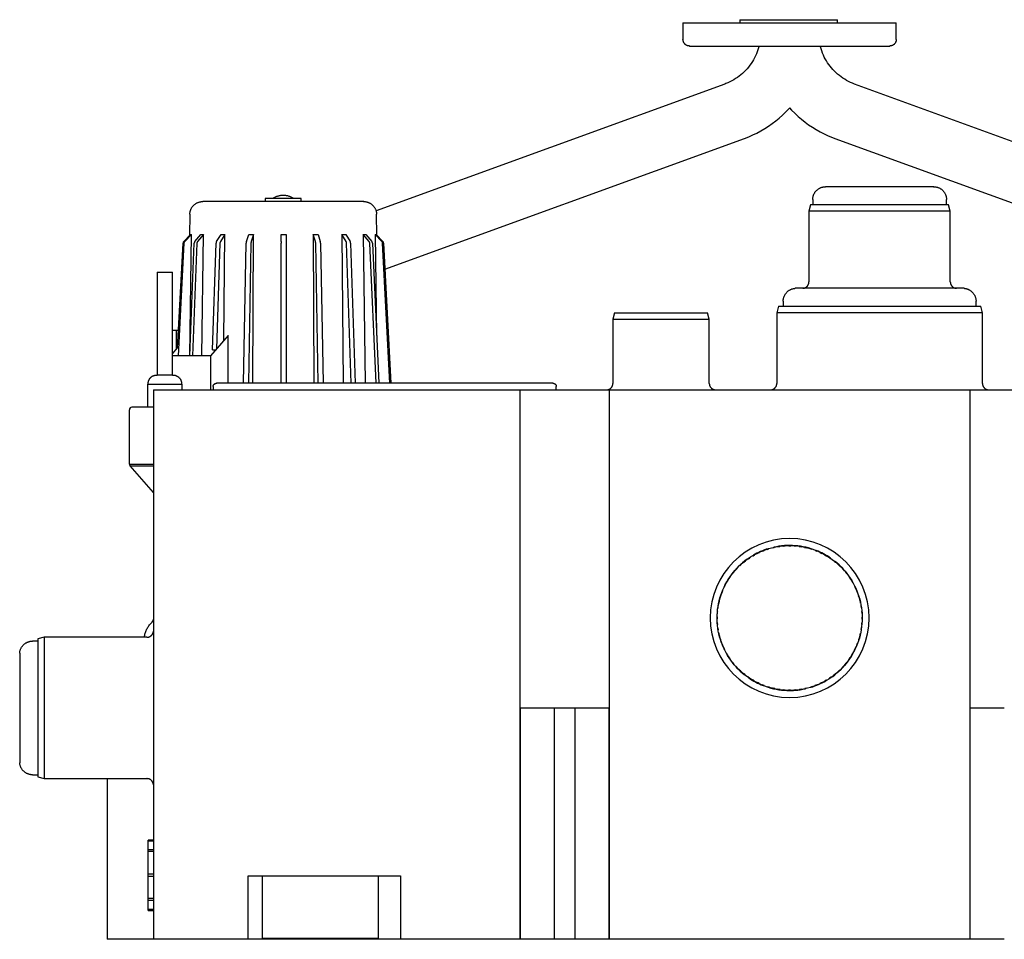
# Model space of a CAD drawing. Header units: millimetres. Extents: x -599 to 599, y 0 to 716.
# Tile 1 of 2: x -599 to 167, y 0 to 716. Entities that reach past the tile are written whole.
import ezdxf

# ---------------------------------------------------------------- set-up
doc = ezdxf.new("R2010")
doc.units = ezdxf.units.MM
for name, color, linetype, true_color in [('Material 1', 251, 'Continuous', 0x505050), ('Material 2', 7, 'Continuous', 0xe6e6e6), ('Material 3', 5, 'Continuous', 0x0000ff)]:
    doc.layers.add(name, color=color, linetype=linetype, true_color=true_color)

msp = doc.modelspace()

# ---------------------------------------------------------------- linework, layer by layer
at = {"layer": 'Material 1'}
for p, q in [((18, 575.68), (18, 571.5)), ((122, 571.5), (122, 575.68)), ((16.34, 571.5), (15, 566.5)), ((123.66, 571.5), (16.34, 571.5)), ((125, 566.5), (123.66, 571.5)), ((15, 566.5), (15, 511.5)), ((125, 566.5), (15, 566.5)), ((125, 511.5), (125, 566.5)), ((-492.09, 519), (-492.09, 439)), ((-492.09, 519), (-491.29, 519)), ((-491.29, 519), (-480.09, 519)), ((-480.09, 439), (-480.09, 519)), ((135.67, 506.5), (4.33, 506.5)), ((-8.66, 492.5), (-10, 487.5)), ((-8.66, 492.5), (148.66, 492.5)), ((-5, 496.47), (-5, 492.5)), ((145, 492.5), (145, 496.47)), ((150, 487.5), (148.66, 492.5)), ((-136.16, 487.5), (-137.5, 482.5)), ((-136.16, 487.5), (-63.84, 487.5)), ((-62.5, 482.5), (-63.84, 487.5)), ((-10, 487.5), (-10, 432.5)), ((150, 487.5), (-10, 487.5)), ((150, 432.5), (150, 487.5)), ((-137.5, 482.5), (-137.5, 432.5)), ((-137.5, 482.5), (-62.5, 482.5)), ((-62.5, 432.5), (-62.5, 482.5)), ((-181.5, 427.5), (-181.5, 430)), ((-495, 427.5), (-495, 0)), ((-495, 427.5), (-480, 427.5)), ((-480, 427.5), (-209.64, 427.5)), ((-209.64, 427.5), (-187.8, 427.5)), ((-209.64, 0), (-209.64, 427.5)), ((-187.8, 427.5), (-183.13, 427.5)), ((-183.13, 427.5), (-166.87, 427.5)), ((-166.87, 427.5), (-162.2, 427.5)), ((-162.2, 427.5), (-140.36, 427.5)), ((-140.36, 427.5), (140.36, 427.5)), ((-140.36, 427.5), (-140.36, 0)), ((140.36, 427.5), (162.2, 427.5)), ((140.36, 0), (140.36, 427.5)), ((162.2, 427.5), (166.87, 427.5)), ((166.87, 427.5), (183.13, 427.5)), ((-495, 414.02), (-511.84, 414.02)), ((-513.57, 369.79), (-513.57, 412.02)), ((-513.57, 369.79), (-495, 369.79)), ((-495, 347.58), (-513.12, 368.5)), ((-513.12, 368.5), (-495, 368.5)), ((-17.45, 303.4), (-16.11, 303.83)), ((-13.34, 304.57), (-11.91, 304.91)), ((-9.13, 305.43), (-7.66, 305.66)), ((-4.86, 305.97), (-3.38, 306.08)), ((-0.55, 306.18), (0.9, 306.17)), ((15.68, 303.94), (17.1, 303.52)), ((19.75, 302.59), (21.13, 302.06)), ((23.71, 300.93), (25.05, 300.29)), ((27.55, 298.97), (28.82, 298.22)), ((-38.79, 290.64), (-37.71, 291.65)), ((-35.57, 293.49), (-34.41, 294.41)), ((-32.13, 296.09), (-30.87, 296.93)), ((31.22, 296.71), (32.4, 295.89)), ((-41.78, 287.56), (-40.79, 288.63)), ((43.36, 285.72), (44.28, 284.59)), ((45.96, 282.31), (46.8, 281.09)), ((48.3, 278.7), (49.04, 277.41)), ((-52.52, 269.95), (-51.98, 271.32)), ((-50.84, 273.93), (-50.2, 275.21)), ((50.36, 274.91), (50.99, 273.58)), ((-54.95, 261.69), (-54.63, 263.14)), ((-53.9, 265.86), (-53.46, 267.28)), ((-55.68, 257.47), (-55.48, 258.91)), ((55.39, 259.35), (55.62, 257.93)), ((55.95, 255.06), (56.07, 253.6)), ((-56.19, 250), (-56.17, 250.96)), ((-56.18, 249.38), (-56.19, 250)), ((-55.95, 244.94), (-56.07, 246.4)), ((56.19, 250), (56.17, 249.04)), ((56.18, 250.62), (56.19, 250)), ((-55.4, 240.7), (-55.62, 242.07)), ((54.95, 238.31), (54.63, 236.86)), ((55.68, 242.53), (55.48, 241.09)), ((-584.98, 232), (-588.98, 232)), ((-579.98, 235), (-584.98, 233.66)), ((-584.98, 233.66), (-584.98, 126.34)), ((-499.98, 235), (-579.98, 235)), ((-579.98, 235), (-579.98, 125)), ((52.52, 230.05), (51.98, 228.68)), ((53.9, 234.14), (53.46, 232.72)), ((-598.98, 222.67), (-598.98, 137.33)), ((-50.36, 225.09), (-50.99, 226.42)), ((-48.3, 221.3), (-49.04, 222.59)), ((50.84, 226.07), (50.2, 224.79)), ((-495, 217.38), (-495.01, 217.41)), ((-45.96, 217.69), (-46.8, 218.91)), ((-43.36, 214.28), (-44.28, 215.41)), ((38.79, 209.36), (37.71, 208.35)), ((41.78, 212.44), (40.79, 211.37)), ((-31.22, 203.29), (-32.4, 204.11)), ((-27.55, 201.03), (-28.82, 201.78)), ((-23.71, 199.07), (-25.05, 199.71)), ((32.13, 203.91), (30.9, 203.08)), ((35.57, 206.51), (34.41, 205.59)), ((-19.75, 197.41), (-21.13, 197.94)), ((-15.68, 196.06), (-17.1, 196.48)), ((0.55, 193.82), (-0.9, 193.83)), ((4.86, 194.03), (3.38, 193.92)), ((9.13, 194.57), (7.66, 194.34)), ((13.34, 195.43), (11.91, 195.09)), ((17.45, 196.6), (16.11, 196.17)), ((-209.64, 180.14), (-188, 180.14)), ((-209.64, 180.14), (-209.64, 0)), ((-188, 180.14), (-183, 180.14)), ((-183, 180.14), (-167, 180.14)), ((-183, 0), (-183, 180.14)), ((-167, 180.14), (-167, 0)), ((-167, 180.14), (-162, 180.14)), ((-162, 180.14), (-140.36, 180.14)), ((-140.36, 0), (-140.36, 180.14)), ((140.36, 180.14), (162, 180.14)), ((140.36, 0), (140.36, 180.14)), ((162, 180.14), (167, 180.14)), ((-588.98, 128), (-584.98, 128)), ((-584.98, 126.34), (-579.98, 125)), ((-579.98, 125), (-499.98, 125)), ((-530.98, 125), (-530.98, 0)), ((-495, 77.26), (-499, 77.26)), ((-499, 76.59), (-499, 77.26)), ((-499, 69.52), (-499, 76.59)), ((-499, 76.59), (-495, 76.59)), ((-495, 69.51), (-499, 69.51)), ((-499, 68.23), (-499, 69.51)), ((-499, 50.7), (-499, 68.23)), ((-495, 68.23), (-499, 68.23)), ((-495, 50.7), (-499, 50.7)), ((-499, 49.17), (-499, 50.7)), ((-499, 49.17), (-495, 49.17)), ((-499, 31.69), (-499, 49.17)), ((-421.14, 0), (-421.14, 49.3)), ((-421.14, 49.3), (-302.78, 49.3)), ((-410, 0), (-410, 49.3)), ((-320, 49.3), (-320, 0)), ((-302.78, 49.3), (-302.78, 0)), ((-499, 30.49), (-499, 31.69)), ((-495, 31.69), (-499, 31.69)), ((-499, 30.49), (-495, 30.49)), ((-499, 23.48), (-499, 30.49)), ((-499, 22.54), (-499, 23.48)), ((-499, 23.47), (-495, 23.47)), ((-499, 22.54), (-495, 22.54)), ((-495, 0), (-497.5, 0)), ((-480, 0), (-495, 0)), ((-421.14, 0), (-480, 0)), ((-410, 0), (-421.14, 0)), ((-410, 0.77), (-320, 0.77)), ((-320, 0), (-410, 0)), ((-302.78, 0), (-320, 0)), ((-209.64, 0), (-302.78, 0)), ((-188, 0), (-209.64, 0)), ((-183, 0), (-188, 0)), ((-167, 0), (-183, 0)), ((-162, 0), (-167, 0)), ((-140.36, 0), (-162, 0)), ((140.36, 0), (-140.36, 0)), ((162, 0), (140.36, 0)), ((167, 0), (162, 0)), ((-497.5, 0), (-530.97, 0))]:
    msp.add_line(p, q, dxfattribs=at)
at = {"layer": 'Material 1', "flags": 128}
for points in [[(18, 575.68), (18.01, 576.07), (18.03, 576.47), (18.07, 576.86), (18.13, 577.25), (18.2, 577.63), (18.28, 578.02), (18.38, 578.4), (18.5, 578.77), (18.63, 579.14), (18.78, 579.51), (18.94, 579.86), (19.11, 580.22), (19.3, 580.56), (19.5, 580.9), (19.71, 581.23), (19.94, 581.55), (20.18, 581.86), (20.44, 582.16), (20.7, 582.45), (20.98, 582.72), (21.26, 582.99), (21.56, 583.25), (21.87, 583.49), (22.19, 583.72), (22.51, 583.94), (22.85, 584.15), (23.19, 584.34), (23.54, 584.52), (23.9, 584.68), (24.26, 584.83), (24.63, 584.97), (25, 585.09), (25.38, 585.19), (25.76, 585.28), (26.15, 585.36), (26.54, 585.42), (26.93, 585.46), (27.32, 585.49), (27.71, 585.5), (27.82, 585.5)], [(112.18, 585.5), (112.15, 585.5), (112.05, 585.5), (111.88, 585.5), (111.64, 585.5), (111.34, 585.5), (110.97, 585.5), (110.54, 585.5), (110.04, 585.5), (109.48, 585.5), (108.85, 585.5), (108.16, 585.5), (107.42, 585.5), (106.61, 585.5), (105.74, 585.5), (104.81, 585.5), (103.83, 585.5), (102.8, 585.5), (101.71, 585.5), (100.57, 585.5), (99.39, 585.5), (98.15, 585.5), (96.88, 585.5), (95.55, 585.5), (94.19, 585.5), (92.79, 585.5), (91.35, 585.5), (89.88, 585.5), (88.38, 585.5), (86.84, 585.5), (85.28, 585.5), (83.7, 585.5), (82.09, 585.5), (80.47, 585.5), (78.83, 585.5), (77.17, 585.5), (75.5, 585.5), (73.82, 585.5), (72.14, 585.5), (70.46, 585.5), (68.77, 585.5), (67.08, 585.5), (65.4, 585.5), (63.73, 585.5), (62.07, 585.5), (60.42, 585.5), (58.78, 585.5), (57.16, 585.5), (55.57, 585.5), (53.99, 585.5), (52.45, 585.5), (50.93, 585.5), (49.44, 585.5), (47.98, 585.5), (46.56, 585.5), (45.18, 585.5), (43.83, 585.5), (42.53, 585.5), (41.27, 585.5), (40.06, 585.5), (38.9, 585.5), (37.78, 585.5), (36.72, 585.5), (35.71, 585.5), (34.75, 585.5), (33.85, 585.5), (33.01, 585.5), (32.23, 585.5), (31.51, 585.5), (30.85, 585.5), (30.26, 585.5), (29.72, 585.5), (29.25, 585.5), (28.85, 585.5), (28.51, 585.5), (28.24, 585.5), (28.04, 585.5), (27.9, 585.5), (27.83, 585.5), (27.82, 585.5)], [(27.82, 585.5), (27.85, 585.5), (27.95, 585.5), (28.01, 585.5)], [(111.99, 585.5), (112.1, 585.5), (112.17, 585.5), (112.18, 585.5)], [(112.18, 585.5), (112.57, 585.49), (112.97, 585.47), (113.36, 585.43), (113.75, 585.37), (114.13, 585.3), (114.52, 585.22), (114.9, 585.12), (115.27, 585), (115.64, 584.87), (116.01, 584.72), (116.36, 584.56), (116.72, 584.39), (117.06, 584.2), (117.4, 584), (117.73, 583.79), (118.05, 583.56), (118.36, 583.32), (118.66, 583.06), (118.95, 582.8), (119.22, 582.52), (119.49, 582.24), (119.75, 581.94), (119.99, 581.63), (120.22, 581.31), (120.44, 580.99), (120.65, 580.65), (120.84, 580.31), (121.02, 579.96), (121.18, 579.6), (121.33, 579.24), (121.47, 578.87), (121.59, 578.5), (121.69, 578.12), (121.78, 577.74), (121.86, 577.35), (121.92, 576.96), (121.96, 576.57), (121.99, 576.18), (122, 575.79), (122, 575.68)], [(-5, 496.47), (-4.99, 496.88), (-4.97, 497.28), (-4.93, 497.68), (-4.87, 498.08), (-4.8, 498.47), (-4.71, 498.86), (-4.61, 499.25), (-4.49, 499.64), (-4.36, 500.02), (-4.21, 500.39), (-4.04, 500.76), (-3.86, 501.12), (-3.67, 501.47), (-3.46, 501.81), (-3.24, 502.15), (-3.01, 502.48), (-2.76, 502.79), (-2.51, 503.1), (-2.23, 503.4), (-1.95, 503.68), (-1.66, 503.96), (-1.35, 504.22), (-1.04, 504.47), (-0.71, 504.71), (-0.38, 504.93), (-0.04, 505.14), (0.31, 505.34), (0.67, 505.52), (1.04, 505.69), (1.41, 505.84), (1.79, 505.98), (2.17, 506.1), (2.56, 506.21), (2.95, 506.3), (3.34, 506.38), (3.74, 506.44), (4.14, 506.48), (4.33, 506.5)], [(10.3, 506.5), (10.5, 506.52), (10.69, 506.54), (10.89, 506.57), (11.09, 506.61), (11.28, 506.66), (11.48, 506.72), (11.67, 506.78), (11.85, 506.85), (12.04, 506.93), (12.22, 507.01), (12.4, 507.11), (12.57, 507.21), (12.74, 507.31), (12.9, 507.43), (13.07, 507.55), (13.22, 507.67), (13.37, 507.8), (13.52, 507.94), (13.66, 508.09), (13.79, 508.23), (13.92, 508.39), (14.04, 508.55), (14.15, 508.71), (14.26, 508.88), (14.36, 509.05), (14.46, 509.23), (14.54, 509.41), (14.62, 509.6), (14.7, 509.78), (14.76, 509.97), (14.82, 510.16), (14.87, 510.36), (14.91, 510.55), (14.94, 510.75), (14.97, 510.95), (14.99, 511.15), (15, 511.35), (15, 511.5)], [(125, 511.5), (125, 511.3), (125.02, 511.1), (125.04, 510.9), (125.06, 510.7), (125.1, 510.5), (125.14, 510.31), (125.2, 510.12), (125.25, 509.92), (125.32, 509.74), (125.4, 509.55), (125.48, 509.37), (125.57, 509.19), (125.66, 509.01), (125.77, 508.84), (125.87, 508.67), (125.99, 508.51), (126.11, 508.35), (126.24, 508.2), (126.38, 508.05), (126.52, 507.91), (126.67, 507.77), (126.82, 507.64), (126.97, 507.51), (127.14, 507.4), (127.3, 507.28), (127.47, 507.18), (127.65, 507.08), (127.83, 506.99), (128.01, 506.91), (128.19, 506.83), (128.38, 506.76), (128.57, 506.7), (128.77, 506.65), (128.96, 506.6), (129.16, 506.56), (129.36, 506.53), (129.56, 506.51), (129.7, 506.5)], [(135.67, 506.5), (136.07, 506.46), (136.47, 506.41), (136.87, 506.34), (137.26, 506.26), (137.65, 506.16), (138.03, 506.04), (138.41, 505.91), (138.79, 505.76), (139.16, 505.6), (139.52, 505.43), (139.87, 505.24), (140.22, 505.03), (140.56, 504.82), (140.89, 504.59), (141.2, 504.34), (141.51, 504.09), (141.81, 503.82), (142.1, 503.54), (142.38, 503.24), (142.64, 502.94), (142.9, 502.63), (143.14, 502.31), (143.36, 501.97), (143.58, 501.63), (143.77, 501.28), (143.96, 500.93), (144.13, 500.56), (144.29, 500.19), (144.43, 499.82), (144.55, 499.44), (144.66, 499.05), (144.76, 498.66), (144.84, 498.26), (144.9, 497.87), (144.95, 497.47), (144.98, 497.07), (145, 496.67), (145, 496.47)], [(-480.09, 439), (-480.05, 439), (-479.98, 439), (-479.91, 439), (-479.85, 439), (-479.81, 439), (-479.77, 439), (-479.74, 439), (-479.73, 439), (-479.72, 439), (-479.72, 439)], [(-184.15, 432.65), (-184.26, 432.65), (-184.57, 432.65), (-185.1, 432.65), (-185.83, 432.65), (-186.76, 432.65), (-187.9, 432.65), (-189.25, 432.65), (-190.8, 432.65), (-192.54, 432.65), (-194.48, 432.65), (-196.62, 432.65), (-198.94, 432.65), (-201.45, 432.65), (-204.14, 432.65), (-207.01, 432.65), (-210.05, 432.65), (-213.26, 432.65), (-216.63, 432.65), (-220.16, 432.65), (-223.84, 432.65), (-227.67, 432.65), (-231.63, 432.65), (-235.73, 432.65), (-239.96, 432.65), (-244.3, 432.65), (-248.76, 432.65), (-253.33, 432.65), (-257.99, 432.65), (-262.75, 432.65), (-267.59, 432.65), (-272.5, 432.65), (-277.48, 432.65), (-282.53, 432.65), (-287.62, 432.65), (-292.76, 432.65), (-297.93, 432.65), (-303.14, 432.65), (-308.36, 432.65), (-313.59, 432.65), (-318.82, 432.65), (-324.05, 432.65), (-329.26, 432.65), (-334.45, 432.65), (-339.61, 432.65), (-344.73, 432.65), (-349.8, 432.65), (-354.82, 432.65), (-359.77, 432.65), (-364.65, 432.65), (-369.45, 432.65), (-374.17, 432.65), (-378.78, 432.65), (-383.3, 432.65), (-387.71, 432.65), (-392, 432.65), (-396.17, 432.65), (-400.21, 432.65), (-404.11, 432.65), (-407.87, 432.65), (-411.48, 432.65), (-414.94, 432.65), (-418.24, 432.65), (-421.37, 432.65), (-424.33, 432.65), (-427.12, 432.65), (-429.73, 432.65), (-432.15, 432.65), (-434.39, 432.65), (-436.43, 432.65), (-438.29, 432.65), (-439.94, 432.65), (-441.39, 432.65), (-442.65, 432.65), (-443.69, 432.65), (-444.54, 432.65), (-445.17, 432.65), (-445.6, 432.65), (-445.82, 432.65), (-445.85, 432.65)], [(-184.32, 432.65), (-184.18, 432.65), (-184.15, 432.65)], [(-184.15, 432.65), (-184.05, 432.65), (-183.94, 432.65), (-183.84, 432.64), (-183.73, 432.62), (-183.63, 432.6), (-183.52, 432.58), (-183.42, 432.55), (-183.32, 432.52), (-183.22, 432.48), (-183.12, 432.44), (-183.02, 432.4), (-182.93, 432.35), (-182.84, 432.3), (-182.74, 432.25), (-182.66, 432.19), (-182.57, 432.13), (-182.49, 432.06), (-182.4, 432), (-182.33, 431.92), (-182.25, 431.85), (-182.18, 431.77), (-182.11, 431.69), (-182.04, 431.61), (-181.98, 431.52), (-181.92, 431.43), (-181.87, 431.34), (-181.81, 431.25), (-181.77, 431.16), (-181.72, 431.06), (-181.68, 430.96), (-181.64, 430.86), (-181.61, 430.76), (-181.58, 430.66), (-181.56, 430.56), (-181.54, 430.45), (-181.52, 430.35), (-181.51, 430.24), (-181.5, 430.13), (-181.5, 430.03), (-181.5, 430)], [(-142.3, 427.5), (-142.1, 427.52), (-141.9, 427.54), (-141.7, 427.56), (-141.51, 427.6), (-141.31, 427.64), (-141.12, 427.69), (-140.93, 427.75), (-140.74, 427.82), (-140.55, 427.89), (-140.37, 427.98), (-140.19, 428.07), (-140.02, 428.16), (-139.84, 428.26), (-139.68, 428.37), (-139.51, 428.49), (-139.36, 428.61), (-139.2, 428.74), (-139.06, 428.88), (-138.91, 429.02), (-138.78, 429.16), (-138.65, 429.31), (-138.52, 429.47), (-138.4, 429.63), (-138.29, 429.8), (-138.19, 429.97), (-138.09, 430.14), (-138, 430.32), (-137.92, 430.5), (-137.84, 430.69), (-137.77, 430.88), (-137.71, 431.07), (-137.66, 431.26), (-137.61, 431.45), (-137.57, 431.65), (-137.54, 431.85), (-137.52, 432.05), (-137.51, 432.25), (-137.5, 432.45), (-137.5, 432.5)], [(-62.5, 432.5), (-62.5, 432.3), (-62.48, 432.1), (-62.46, 431.9), (-62.44, 431.7), (-62.4, 431.51), (-62.36, 431.31), (-62.31, 431.12), (-62.25, 430.93), (-62.18, 430.74), (-62.11, 430.55), (-62.02, 430.37), (-61.93, 430.19), (-61.84, 430.02), (-61.74, 429.84), (-61.63, 429.68), (-61.51, 429.51), (-61.39, 429.36), (-61.26, 429.2), (-61.12, 429.06), (-60.98, 428.91), (-60.84, 428.78), (-60.69, 428.65), (-60.53, 428.52), (-60.37, 428.4), (-60.2, 428.29), (-60.03, 428.19), (-59.86, 428.09), (-59.68, 428), (-59.5, 427.92), (-59.31, 427.84), (-59.12, 427.77), (-58.93, 427.71), (-58.74, 427.66), (-58.55, 427.61), (-58.35, 427.57), (-58.15, 427.54), (-57.95, 427.52), (-57.75, 427.51), (-57.55, 427.5), (-57.5, 427.5)], [(-14.83, 427.5), (-14.63, 427.51), (-14.43, 427.53), (-14.23, 427.56), (-14.03, 427.59), (-13.84, 427.63), (-13.64, 427.68), (-13.45, 427.74), (-13.26, 427.81), (-13.08, 427.88), (-12.9, 427.96), (-12.72, 428.05), (-12.54, 428.15), (-12.37, 428.25), (-12.2, 428.36), (-12.04, 428.47), (-11.88, 428.59), (-11.72, 428.72), (-11.57, 428.86), (-11.43, 429), (-11.29, 429.14), (-11.16, 429.29), (-11.04, 429.45), (-10.92, 429.61), (-10.81, 429.78), (-10.7, 429.95), (-10.6, 430.12), (-10.51, 430.3), (-10.43, 430.48), (-10.35, 430.66), (-10.28, 430.85), (-10.22, 431.04), (-10.16, 431.23), (-10.12, 431.43), (-10.08, 431.62), (-10.05, 431.82), (-10.02, 432.02), (-10.01, 432.22), (-10, 432.42), (-10, 432.5)], [(150, 432.5), (150, 432.3), (150.02, 432.1), (150.04, 431.9), (150.06, 431.7), (150.1, 431.51), (150.14, 431.31), (150.19, 431.12), (150.25, 430.93), (150.32, 430.74), (150.39, 430.55), (150.48, 430.37), (150.57, 430.19), (150.66, 430.01), (150.76, 429.84), (150.87, 429.68), (150.99, 429.51), (151.11, 429.35), (151.24, 429.2), (151.38, 429.05), (151.52, 428.91), (151.66, 428.77), (151.82, 428.64), (151.97, 428.52), (152.13, 428.4), (152.3, 428.29), (152.47, 428.19), (152.64, 428.09), (152.82, 428), (153.01, 427.91), (153.19, 427.84), (153.38, 427.77), (153.57, 427.71), (153.76, 427.65), (153.96, 427.61), (154.15, 427.57), (154.35, 427.54), (154.55, 427.52), (154.75, 427.5), (154.83, 427.5)], [(-56.42, 250), (-56.37, 252.26), (-56.24, 254.51), (-56.01, 256.75), (-55.7, 258.99), (-55.29, 261.21), (-54.8, 263.41), (-54.22, 265.59), (-53.55, 267.75), (-52.8, 269.87), (-51.96, 271.97), (-51.04, 274.03), (-50.04, 276.05), (-48.96, 278.03), (-47.8, 279.97), (-46.56, 281.86), (-45.25, 283.69), (-43.87, 285.48), (-42.42, 287.2), (-40.89, 288.87), (-39.31, 290.47), (-37.66, 292.01), (-35.95, 293.48), (-34.18, 294.89), (-32.36, 296.22), (-30.48, 297.47), (-28.56, 298.66), (-26.59, 299.76), (-24.58, 300.78), (-22.53, 301.72), (-20.44, 302.58), (-18.32, 303.36), (-16.18, 304.05), (-14, 304.65), (-11.8, 305.17), (-9.59, 305.6), (-7.36, 305.94), (-5.12, 306.19), (-2.86, 306.35), (-0.61, 306.41), (1.65, 306.39), (3.9, 306.28), (6.15, 306.08), (8.39, 305.79), (10.61, 305.41), (12.82, 304.94), (15.01, 304.39), (17.17, 303.74), (19.3, 303.01), (21.41, 302.2), (23.48, 301.3), (25.51, 300.32), (27.5, 299.26), (29.45, 298.12), (31.35, 296.91), (33.2, 295.61), (35, 294.25), (36.74, 292.81), (38.42, 291.31), (40.05, 289.74), (41.6, 288.11), (43.09, 286.41), (44.51, 284.66), (45.87, 282.85), (47.14, 280.99), (48.34, 279.08), (49.47, 277.13), (50.51, 275.13), (51.48, 273.09), (52.36, 271.01), (53.16, 268.9), (53.87, 266.76), (54.5, 264.59), (55.04, 262.4), (55.49, 260.19), (55.85, 257.96), (56.13, 255.72), (56.31, 253.47), (56.4, 251.22), (56.42, 250)], [(-28.69, 298.3), (-28.44, 298.46), (-27.27, 299.12)], [(-25.21, 300.2), (-24.48, 300.57), (-23.5, 301.02)], [(-21.42, 301.93), (-20.36, 302.37), (-19.69, 302.62)], [(3.4, 306.08), (3.89, 306.05), (5.15, 305.94)], [(7.43, 305.68), (8.35, 305.56), (9.32, 305.4)], [(11.56, 304.97), (12.77, 304.72), (13.32, 304.58)], [(34.34, 294.46), (34.86, 294.07), (35.77, 293.31)], [(37.5, 291.83), (38.27, 291.14), (38.89, 290.54)], [(-44.51, 284.28), (-43.69, 285.33), (-43.47, 285.59)], [(40.53, 288.9), (41.43, 287.95), (41.69, 287.66)], [(-49.09, 277.32), (-48.76, 277.92), (-48.16, 278.92)], [(-46.95, 280.84), (-46.37, 281.73), (-45.88, 282.41)], [(52.05, 271.14), (52.15, 270.92), (52.63, 269.64)], [(53.4, 267.43), (53.65, 266.69), (53.96, 265.63)], [(54.54, 263.44), (54.81, 262.35), (54.96, 261.61)], [(-56.09, 253.2), (-56.01, 254.49), (-55.95, 255.02)], [(-501.92, 235), (-501.9, 235.23), (-501.8, 235.96), (-501.67, 236.68), (-501.51, 237.4), (-501.33, 238.11), (-501.11, 238.81), (-500.87, 239.5), (-500.6, 240.18), (-500.3, 240.86), (-499.97, 241.52), (-499.62, 242.16), (-499.25, 242.79), (-498.85, 243.41), (-498.42, 244.01), (-497.97, 244.59), (-497.5, 245.15), (-497.01, 245.7), (-496.49, 246.22), (-496.42, 246.29)], [(-496.42, 246.29), (-496.27, 246.44), (-496.14, 246.59), (-496, 246.74), (-495.88, 246.9), (-495.76, 247.07), (-495.65, 247.24), (-495.54, 247.42), (-495.44, 247.59), (-495.35, 247.78), (-495.27, 247.96), (-495.19, 248.15), (-495.12, 248.35), (-495.06, 248.54), (-495.01, 248.74), (-495, 248.78)], [(56.42, 250), (56.37, 247.74), (56.24, 245.49), (56.01, 243.25), (55.7, 241.01), (55.29, 238.79), (54.8, 236.59), (54.22, 234.41), (53.55, 232.25), (52.8, 230.13), (51.96, 228.03), (51.04, 225.97), (50.04, 223.95), (48.96, 221.97), (47.8, 220.03), (46.56, 218.14), (45.25, 216.31), (43.87, 214.52), (42.42, 212.8), (40.89, 211.13), (39.31, 209.53), (37.66, 207.99), (35.95, 206.52), (34.18, 205.11), (32.36, 203.78), (30.48, 202.53), (28.56, 201.34), (26.59, 200.24), (24.58, 199.22), (22.53, 198.28), (20.44, 197.42), (18.32, 196.64), (16.18, 195.95), (14, 195.35), (11.8, 194.83), (9.59, 194.4), (7.36, 194.06), (5.12, 193.81), (2.86, 193.65), (0.61, 193.59), (-1.65, 193.61), (-3.9, 193.72), (-6.15, 193.92), (-8.39, 194.21), (-10.61, 194.59), (-12.82, 195.06), (-15.01, 195.61), (-17.17, 196.26), (-19.3, 196.99), (-21.41, 197.8), (-23.48, 198.7), (-25.51, 199.68), (-27.5, 200.74), (-29.45, 201.88), (-31.35, 203.09), (-33.2, 204.39), (-35, 205.75), (-36.74, 207.19), (-38.42, 208.69), (-40.05, 210.26), (-41.6, 211.89), (-43.09, 213.59), (-44.51, 215.34), (-45.87, 217.15), (-47.14, 219.01), (-48.34, 220.92), (-49.47, 222.87), (-50.51, 224.87), (-51.48, 226.91), (-52.36, 228.99), (-53.16, 231.1), (-53.87, 233.24), (-54.5, 235.41), (-55.04, 237.6), (-55.49, 239.81), (-55.85, 242.04), (-56.13, 244.28), (-56.31, 246.53), (-56.4, 248.78), (-56.42, 250)], [(56.08, 246.76), (56.01, 245.51), (55.95, 244.98)], [(-499.98, 235), (-499.78, 235), (-499.58, 235.02), (-499.38, 235.04), (-499.18, 235.06), (-498.98, 235.1), (-498.79, 235.14), (-498.59, 235.19), (-498.4, 235.25), (-498.21, 235.32), (-498.03, 235.39), (-497.85, 235.48), (-497.67, 235.57), (-497.49, 235.66), (-497.32, 235.76), (-497.15, 235.87), (-496.99, 235.99), (-496.83, 236.11), (-496.68, 236.24), (-496.53, 236.38), (-496.39, 236.52), (-496.25, 236.66), (-496.12, 236.81), (-496, 236.97), (-495.88, 237.13), (-495.77, 237.3), (-495.66, 237.47), (-495.57, 237.64), (-495.48, 237.82), (-495.39, 238), (-495.32, 238.19), (-495.25, 238.38), (-495.19, 238.57), (-495.13, 238.76), (-495.09, 238.95), (-495.05, 239.15), (-495.02, 239.35), (-495, 239.52)], [(-54.54, 236.56), (-54.81, 237.65), (-54.96, 238.39)], [(-598.98, 222.67), (-598.94, 223.07), (-598.89, 223.47), (-598.82, 223.87), (-598.74, 224.26), (-598.64, 224.65), (-598.52, 225.03), (-598.39, 225.41), (-598.25, 225.79), (-598.09, 226.15), (-597.91, 226.51), (-597.73, 226.87), (-597.52, 227.21), (-597.31, 227.55), (-597.08, 227.88), (-596.83, 228.2), (-596.58, 228.51), (-596.31, 228.81), (-596.03, 229.1), (-595.74, 229.37), (-595.44, 229.64), (-595.13, 229.89), (-594.81, 230.13), (-594.48, 230.36), (-594.14, 230.57), (-593.79, 230.77), (-593.44, 230.95), (-593.07, 231.12), (-592.7, 231.28), (-592.33, 231.42), (-591.95, 231.55), (-591.56, 231.66), (-591.17, 231.76), (-590.78, 231.84), (-590.38, 231.9), (-589.99, 231.95), (-589.59, 231.98), (-589.19, 232), (-588.98, 232)], [(-53.4, 232.57), (-53.65, 233.31), (-53.96, 234.37)], [(-52.05, 228.86), (-52.15, 229.08), (-52.63, 230.36)], [(49.09, 222.68), (48.76, 222.08), (48.16, 221.08)], [(44.51, 215.72), (43.69, 214.67), (43.47, 214.41)], [(46.95, 219.16), (46.37, 218.27), (45.88, 217.59)], [(-40.53, 211.1), (-41.43, 212.05), (-41.69, 212.34)], [(-37.5, 208.17), (-38.27, 208.86), (-38.89, 209.46)], [(-34.34, 205.54), (-34.86, 205.93), (-35.77, 206.69)], [(25.21, 199.8), (24.48, 199.43), (23.5, 198.98)], [(28.69, 201.7), (28.44, 201.54), (27.27, 200.88)], [(-11.56, 195.03), (-12.77, 195.28), (-13.32, 195.42)], [(-7.43, 194.32), (-8.35, 194.44), (-9.32, 194.6)], [(-3.4, 193.92), (-3.89, 193.95), (-5.14, 194.06)], [(21.42, 198.07), (20.36, 197.63), (19.69, 197.38)], [(-588.98, 128), (-589.38, 128.01), (-589.78, 128.03), (-590.18, 128.07), (-590.57, 128.13), (-590.97, 128.2), (-591.36, 128.29), (-591.75, 128.39), (-592.13, 128.51), (-592.51, 128.64), (-592.88, 128.79), (-593.25, 128.95), (-593.61, 129.13), (-593.96, 129.33), (-594.3, 129.53), (-594.64, 129.75), (-594.96, 129.98), (-595.28, 130.23), (-595.59, 130.49), (-595.88, 130.76), (-596.17, 131.04), (-596.44, 131.33), (-596.7, 131.64), (-596.95, 131.95), (-597.19, 132.28), (-597.41, 132.61), (-597.62, 132.95), (-597.82, 133.3), (-598, 133.66), (-598.17, 134.02), (-598.32, 134.39), (-598.46, 134.77), (-598.58, 135.15), (-598.69, 135.54), (-598.78, 135.93), (-598.85, 136.32), (-598.91, 136.72), (-598.96, 137.12), (-598.98, 137.33)], [(-495, 120.48), (-495.01, 120.6), (-495.04, 120.8), (-495.08, 120.99), (-495.12, 121.19), (-495.17, 121.38), (-495.23, 121.57), (-495.3, 121.76), (-495.37, 121.95), (-495.45, 122.13), (-495.54, 122.31), (-495.64, 122.48), (-495.74, 122.66), (-495.85, 122.82), (-495.97, 122.99), (-496.09, 123.14), (-496.22, 123.3), (-496.35, 123.44), (-496.49, 123.59), (-496.64, 123.72), (-496.79, 123.85), (-496.95, 123.98), (-497.11, 124.1), (-497.27, 124.21), (-497.44, 124.31), (-497.62, 124.41), (-497.8, 124.5), (-497.98, 124.58), (-498.16, 124.66), (-498.35, 124.73), (-498.54, 124.79), (-498.74, 124.84), (-498.93, 124.89), (-499.13, 124.93), (-499.32, 124.96), (-499.52, 124.98), (-499.72, 124.99), (-499.92, 125), (-499.98, 125)]]:
    msp.add_lwpolyline(points, dxfattribs=at)
at = {"layer": 'Material 1'}
for radius, start, end in [(61.8, 0, 180), (61.8, 0, 180), (56.43, 90.17496, 94.11076), (56.43, 72.85714, 89.89588), (56.43, 107.14286, 120), (56.43, 94.38984, 102.54733), (56.43, 55.71429, 68.57143), (56.43, 124.28571, 141.32445), (56.43, 42.96127, 51.11876), (56.43, 141.60353, 145.53933), (56.43, 38.74639, 42.68219), (56.43, 30.30981, 38.46731), (56.43, 145.81841, 153.9759), (56.43, 158.57143, 171.16838), (56.43, 12.85714, 25.71429), (61.8, 180, 0), (61.8, 180, 0), (56.43, 342.85714, 347.53872), (56.43, 192.85714, 205.71429), (56.43, 325.81841, 338.57143), (56.43, 210.30981, 218.46731), (56.43, 218.74639, 222.68219), (56.43, 304.28571, 321.32445), (56.43, 321.60353, 325.53933), (56.43, 222.96127, 231.11876), (56.43, 235.71429, 248.57143), (56.43, 287.14286, 300), (56.43, 252.85714, 269.89588), (56.43, 270.17496, 274.11076), (56.43, 274.38984, 282.54733)]:
    msp.add_arc((0, 250), radius, start, end, dxfattribs=at)
for centre, major_axis, ratio, start_param, end_param in [((-469.9, 541.63), (0, 2), 0.986386, 0.785398, 1.51793), ((-511.84, 412.02), (0, 2), 0.866025, 0, 1.570796), ((-511.9, 369.82), (0, 1.93), 0.866025, 1.586143, 2.323394)]:
    msp.add_ellipse(centre, major_axis=major_axis, ratio=ratio, start_param=start_param, end_param=end_param, dxfattribs=at)
at = {"layer": 'Material 2'}
for p, q in [((-82.96, 713), (-82.96, 700.15)), ((-82.96, 713), (82.96, 713)), ((-38.67, 715.5), (-38.67, 713)), ((-38.67, 715.5), (37.34, 715.5)), ((37.34, 713), (37.34, 715.5)), ((82.96, 700.15), (82.96, 713)), ((-50.52, 665.43), (-321.69, 566.73)), ((321.69, 566.73), (50.52, 665.43)), ((-314.83, 521.34), (-35.13, 623.14)), ((35.13, 623.14), (314.83, 521.34)), ((-499.56, 432), (-499.56, 414.02)), ((-499.56, 432), (-498.56, 432)), ((-498.56, 432), (-487.06, 432)), ((-487.06, 432), (-485.06, 432)), ((-485.06, 432), (-473.56, 432)), ((-473.56, 432), (-472.56, 432)), ((-472.56, 427.5), (-472.56, 432))]:
    msp.add_line(p, q, dxfattribs=at)
at = {"layer": 'Material 2', "flags": 128}
for points in [[(-77.82, 695.01), (-78.03, 695.02), (-78.23, 695.03), (-78.44, 695.05), (-78.64, 695.08), (-78.84, 695.11), (-79.05, 695.16), (-79.24, 695.21), (-79.44, 695.27), (-79.63, 695.34), (-79.82, 695.42), (-80.01, 695.5), (-80.2, 695.59), (-80.38, 695.69), (-80.55, 695.8), (-80.73, 695.91), (-80.89, 696.03), (-81.05, 696.16), (-81.21, 696.29), (-81.36, 696.43), (-81.51, 696.57), (-81.65, 696.72), (-81.78, 696.88), (-81.91, 697.04), (-82.03, 697.2), (-82.15, 697.37), (-82.26, 697.55), (-82.36, 697.73), (-82.45, 697.91), (-82.53, 698.1), (-82.61, 698.29), (-82.68, 698.48), (-82.75, 698.68), (-82.8, 698.88), (-82.85, 699.08), (-82.89, 699.28), (-82.92, 699.48), (-82.94, 699.69), (-82.96, 699.89), (-82.96, 700.1), (-82.96, 700.15)], [(82.96, 700.15), (82.96, 699.95), (82.95, 699.74), (82.93, 699.54), (82.9, 699.33), (82.86, 699.13), (82.82, 698.93), (82.76, 698.73), (82.7, 698.53), (82.63, 698.34), (82.56, 698.15), (82.47, 697.96), (82.38, 697.78), (82.28, 697.6), (82.18, 697.42), (82.06, 697.25), (81.95, 697.08), (81.82, 696.92), (81.69, 696.76), (81.55, 696.61), (81.4, 696.46), (81.25, 696.32), (81.1, 696.19), (80.94, 696.06), (80.77, 695.94), (80.6, 695.83), (80.42, 695.72), (80.25, 695.62), (80.06, 695.53), (79.88, 695.44), (79.69, 695.36), (79.49, 695.29), (79.3, 695.23), (79.1, 695.17), (78.9, 695.13), (78.7, 695.09), (78.49, 695.06), (78.29, 695.03), (78.08, 695.02), (77.88, 695.01), (77.82, 695.01)], [(-77.82, 695.01), (-77.76, 695.01), (-77.57, 695.01), (-77.26, 695.01), (-76.83, 695.01), (-76.27, 695.01), (-75.59, 695.01), (-74.79, 695.01), (-73.87, 695.01), (-72.83, 695.01), (-71.68, 695.01), (-70.41, 695.01), (-69.03, 695.01), (-67.54, 695.01), (-65.94, 695.01), (-64.23, 695.01), (-62.42, 695.01), (-60.51, 695.01), (-58.51, 695.01), (-56.41, 695.01), (-54.22, 695.01), (-51.94, 695.01), (-49.59, 695.01), (-47.15, 695.01), (-44.63, 695.01), (-42.05, 695.01), (-39.4, 695.01), (-36.68, 695.01), (-33.91, 695.01), (-31.08, 695.01), (-28.2, 695.01), (-25.28, 695.01), (-22.31, 695.01), (-19.31, 695.01), (-16.28, 695.01), (-13.23, 695.01), (-10.15, 695.01), (-7.06, 695.01), (-3.95, 695.01), (-0.84, 695.01), (2.27, 695.01), (5.38, 695.01), (8.48, 695.01), (11.57, 695.01), (14.64, 695.01), (17.68, 695.01), (20.7, 695.01), (23.68, 695.01), (26.63, 695.01), (29.53, 695.01), (32.39, 695.01), (35.19, 695.01), (37.94, 695.01), (40.62, 695.01), (43.25, 695.01), (45.8, 695.01), (48.28, 695.01), (50.68, 695.01), (53, 695.01), (55.24, 695.01), (57.39, 695.01), (59.44, 695.01), (61.4, 695.01), (63.27, 695.01), (65.03, 695.01), (66.69, 695.01), (68.24, 695.01), (69.68, 695.01), (71.01, 695.01), (72.23, 695.01), (73.33, 695.01), (74.31, 695.01), (75.18, 695.01), (75.92, 695.01), (76.54, 695.01), (77.04, 695.01), (77.42, 695.01), (77.68, 695.01), (77.81, 695.01), (77.82, 695.01)], [(-77.68, 695.01), (-77.81, 695.01), (-77.82, 695.01)], [(-23.8, 695.01), (-24.15, 693.71), (-24.65, 692.08), (-25.22, 690.48), (-25.85, 688.89), (-26.54, 687.34), (-27.3, 685.81), (-28.11, 684.32), (-28.99, 682.85), (-29.92, 681.43), (-30.91, 680.04), (-31.95, 678.69), (-33.05, 677.39), (-34.19, 676.13), (-35.39, 674.92), (-36.64, 673.76), (-37.93, 672.64), (-39.26, 671.58), (-40.63, 670.58), (-42.05, 669.63), (-43.5, 668.74), (-44.98, 667.9), (-46.5, 667.13), (-48.05, 666.41), (-49.62, 665.76), (-50.52, 665.43)], [(50.52, 665.43), (48.93, 666.04), (47.37, 666.72), (45.84, 667.46), (44.33, 668.26), (42.86, 669.12), (41.43, 670.04), (40.03, 671.01), (38.67, 672.04), (37.36, 673.12), (36.09, 674.26), (34.86, 675.44), (33.69, 676.67), (32.56, 677.95), (31.49, 679.28), (30.47, 680.64), (29.51, 682.05), (28.6, 683.49), (27.75, 684.96), (26.96, 686.47), (26.23, 688.01), (25.57, 689.58), (24.96, 691.17), (24.42, 692.79), (23.95, 694.43), (23.81, 695.01)], [(77.82, 695.01), (77.76, 695.01), (77.66, 695.01)], [(-35.13, 623.14), (-31.86, 624.4), (-28.65, 625.8), (-25.49, 627.32), (-22.4, 628.96), (-19.38, 630.73), (-16.43, 632.62), (-13.55, 634.62), (-10.76, 636.74), (-8.06, 638.97), (-5.44, 641.3), (-2.93, 643.74), (-0.51, 646.27), (0.1, 646.96)], [(-0.09, 646.96), (1.55, 645.16), (4.01, 642.66), (6.57, 640.27), (9.23, 637.98), (11.97, 635.8), (14.8, 633.74), (17.7, 631.78), (20.69, 629.95), (23.74, 628.23), (26.86, 626.64), (30.05, 625.17), (33.28, 623.84), (35.13, 623.14)], [(-499.06, 432), (-499.07, 432.27), (-499.07, 432.53), (-499.05, 432.8), (-499.03, 433.07), (-498.99, 433.33), (-498.95, 433.59), (-498.89, 433.86), (-498.83, 434.11), (-498.75, 434.37), (-498.66, 434.62), (-498.56, 434.87), (-498.46, 435.12), (-498.34, 435.36), (-498.22, 435.59), (-498.08, 435.82), (-497.94, 436.05), (-497.78, 436.27), (-497.62, 436.48), (-497.45, 436.68), (-497.27, 436.88), (-497.09, 437.07), (-496.89, 437.26), (-496.69, 437.43), (-496.48, 437.6), (-496.27, 437.76), (-496.05, 437.91), (-495.82, 438.05), (-495.59, 438.19), (-495.35, 438.31), (-495.11, 438.42), (-494.86, 438.53), (-494.61, 438.62), (-494.36, 438.7), (-494.1, 438.78), (-493.85, 438.84), (-493.58, 438.89), (-493.32, 438.94), (-493.05, 438.97), (-492.79, 438.99), (-492.52, 439), (-492.39, 439)], [(-491.54, 439), (-491.67, 439), (-491.78, 439), (-491.88, 439), (-491.98, 439), (-492.06, 439), (-492.14, 439), (-492.21, 439), (-492.26, 439), (-492.31, 439), (-492.34, 439), (-492.37, 439), (-492.39, 439), (-492.39, 439), (-492.39, 439)], [(-492.39, 439), (-492.39, 439), (-492.37, 439), (-492.35, 439), (-492.31, 439), (-492.27, 439), (-492.21, 439), (-492.15, 439), (-492.08, 439)], [(-479.72, 439), (-479.73, 439), (-479.74, 439), (-479.77, 439), (-479.8, 439), (-479.85, 439), (-479.9, 439), (-479.97, 439), (-480.04, 439), (-480.13, 439), (-480.22, 439), (-480.33, 439), (-480.44, 439), (-480.56, 439), (-480.69, 439), (-480.83, 439), (-480.98, 439), (-481.13, 439), (-481.29, 439), (-481.47, 439), (-481.64, 439), (-481.83, 439), (-482.02, 439), (-482.22, 439), (-482.42, 439), (-482.63, 439), (-482.85, 439), (-483.07, 439), (-483.3, 439), (-483.53, 439), (-483.76, 439), (-484, 439), (-484.24, 439), (-484.49, 439), (-484.73, 439), (-484.98, 439), (-485.23, 439), (-485.48, 439), (-485.74, 439), (-485.99, 439), (-486.24, 439), (-486.5, 439), (-486.75, 439), (-487, 439), (-487.25, 439), (-487.5, 439), (-487.74, 439), (-487.99, 439), (-488.23, 439), (-488.46, 439), (-488.69, 439), (-488.92, 439), (-489.15, 439), (-489.36, 439), (-489.58, 439), (-489.79, 439), (-489.99, 439), (-490.18, 439), (-490.37, 439), (-490.55, 439), (-490.73, 439), (-490.9, 439), (-491.06, 439), (-491.21, 439), (-491.35, 439), (-491.49, 439), (-491.54, 439)], [(-479.72, 439), (-479.46, 438.99), (-479.19, 438.98), (-478.92, 438.95), (-478.66, 438.91), (-478.4, 438.87), (-478.13, 438.81), (-477.88, 438.74), (-477.62, 438.66), (-477.37, 438.57), (-477.12, 438.47), (-476.88, 438.36), (-476.64, 438.25), (-476.4, 438.12), (-476.18, 437.98), (-475.95, 437.83), (-475.73, 437.68), (-475.52, 437.51), (-475.32, 437.34), (-475.12, 437.16), (-474.93, 436.97), (-474.75, 436.78), (-474.58, 436.58), (-474.41, 436.37), (-474.25, 436.15), (-474.1, 435.93), (-473.96, 435.7), (-473.83, 435.47), (-473.71, 435.23), (-473.6, 434.99), (-473.5, 434.74), (-473.41, 434.49), (-473.33, 434.24), (-473.25, 433.98), (-473.19, 433.72), (-473.14, 433.46), (-473.1, 433.19), (-473.07, 432.93), (-473.05, 432.66), (-473.05, 432.4), (-473.05, 432.13), (-473.05, 432)]]:
    msp.add_lwpolyline(points, dxfattribs=at)
at = {"layer": 'Material 3'}
for p, q in [((-407.96, 576.5), (-407.96, 574)), ((-379.96, 576.5), (-407.96, 576.5)), ((-379.96, 574), (-379.96, 576.5)), ((-466.6, 564.14), (-466.84, 547.55)), ((-321.08, 547.72), (-321.32, 564.14)), ((-471.29, 543.04), (-466.04, 548.36)), ((-465.38, 548.36), (-470.63, 543.04)), ((-466.73, 454), (-465.38, 548.36)), ((-466.04, 548.36), (-465.64, 548.36)), ((-465.61, 548.36), (-465.38, 548.36)), ((-462.65, 543.04), (-458.02, 548.36)), ((-456.05, 548.36), (-460.68, 543.04)), ((-458.02, 548.36), (-456.05, 548.36)), ((-457.24, 454), (-456.05, 548.36)), ((-445.81, 543.04), (-442.34, 548.36)), ((-439.31, 548.36), (-442.77, 543.04)), ((-442.34, 548.36), (-439.31, 548.36)), ((-440.08, 466.13), (-439.31, 548.36)), ((-422.61, 543.04), (-420.74, 548.36)), ((-420.74, 548.36), (-416.99, 548.36)), ((-416.99, 548.36), (-418.86, 543.04)), ((-417.58, 432.65), (-416.99, 548.36)), ((-395.62, 543.04), (-395.6, 548.36)), ((-395.6, 548.36), (-391.6, 548.36)), ((-391.6, 548.36), (-391.62, 543.04)), ((-368.86, 543.04), (-370.65, 548.36)), ((-370.65, 548.36), (-370.09, 432.65)), ((-370.65, 548.36), (-366.88, 548.36)), ((-366.88, 548.36), (-365.1, 543.04)), ((-345.04, 543.04), (-348.43, 548.36)), ((-348.43, 548.36), (-347.37, 432.65)), ((-348.43, 548.36), (-345.35, 548.36)), ((-345.35, 548.36), (-341.96, 543.04)), ((-327.11, 543.04), (-331.71, 548.36)), ((-331.71, 548.36), (-330.26, 432.65)), ((-331.71, 548.36), (-329.69, 548.36)), ((-329.69, 548.36), (-325.1, 543.04)), ((-317.18, 543.04), (-322.42, 548.36)), ((-322.42, 548.36), (-321.3, 469.7)), ((-322.42, 548.36), (-321.71, 548.36)), ((-321.71, 548.36), (-316.47, 543.04)), ((-476.14, 459.88), (-471.87, 541.73)), ((-471.21, 541.73), (-475.79, 454)), ((-466.55, 454), (-463.16, 541.73)), ((-461.19, 541.73), (-464.58, 454)), ((-449.05, 458.55), (-446.19, 541.73)), ((-443.15, 541.73), (-445.99, 459.31)), ((-424.84, 432.65), (-422.81, 541.73)), ((-419.07, 541.73), (-421.1, 432.65)), ((-395.65, 432.65), (-395.63, 541.73)), ((-391.63, 541.73), (-391.65, 432.65)), ((-366.73, 432.65), (-368.67, 541.73)), ((-364.9, 541.73), (-362.96, 432.65)), ((-340.99, 432.65), (-344.67, 541.73)), ((-341.59, 541.73), (-337.91, 432.65)), ((-321.62, 432.65), (-326.61, 541.73)), ((-324.59, 541.73), (-319.61, 432.65)), ((-310.93, 432.65), (-316.61, 541.73)), ((-315.9, 541.73), (-310.22, 432.65)), ((-480.09, 474), (-477.19, 474)), ((-477.19, 474), (-475.4, 474)), ((-477.19, 474), (-477.19, 458.99)), ((-436.91, 469.78), (-450.58, 454)), ((-437.12, 469.78), (-436.91, 469.78)), ((-436.91, 432.65), (-436.91, 469.78)), ((-480.09, 455.63), (-476.12, 460.22)), ((-450.58, 454), (-480.09, 454)), ((-450.58, 454), (-450.58, 427.5)), ((-449.05, 458.55), (-446.64, 458.55)), ((-448.5, 430), (-448.5, 427.5))]:
    msp.add_line(p, q, dxfattribs=at)
at = {"layer": 'Material 3', "flags": 128}
for points in [[(-401.96, 576.5), (-401.49, 576.81), (-401.02, 577.1), (-400.53, 577.37), (-400.03, 577.63), (-399.52, 577.86), (-399, 578.07), (-398.47, 578.26), (-397.94, 578.43), (-397.4, 578.58), (-396.86, 578.7), (-396.31, 578.81), (-395.75, 578.89), (-395.2, 578.95), (-394.64, 578.99), (-394.08, 579.01), (-393.97, 579.01)], [(-393.95, 579.01), (-393.95, 579.01), (-393.95, 579.01), (-393.95, 579.01), (-393.95, 579.01), (-393.95, 579.01), (-393.95, 579.01), (-393.95, 579.01), (-393.95, 579.01), (-393.95, 579.01), (-393.95, 579.01), (-393.95, 579.01), (-393.95, 579.01), (-393.95, 579.01), (-393.95, 579.01), (-393.95, 579.01), (-393.95, 579.01), (-393.95, 579.01), (-393.95, 579.01), (-393.95, 579.01), (-393.95, 579.01), (-393.95, 579.01), (-393.95, 579.01), (-393.95, 579.01), (-393.95, 579.01), (-393.95, 579.01), (-393.95, 579.01), (-393.95, 579.01), (-393.95, 579.01), (-393.95, 579.01), (-393.96, 579.01), (-393.96, 579.01), (-393.96, 579.01), (-393.96, 579.01), (-393.96, 579.01), (-393.96, 579.01), (-393.96, 579.01), (-393.96, 579.01), (-393.96, 579.01), (-393.96, 579.01), (-393.96, 579.01), (-393.96, 579.01), (-393.96, 579.01), (-393.96, 579.01), (-393.96, 579.01), (-393.96, 579.01), (-393.96, 579.01), (-393.96, 579.01), (-393.96, 579.01), (-393.96, 579.01), (-393.96, 579.01), (-393.96, 579.01), (-393.97, 579.01), (-393.97, 579.01), (-393.97, 579.01), (-393.97, 579.01), (-393.97, 579.01), (-393.97, 579.01), (-393.97, 579.01), (-393.97, 579.01), (-393.97, 579.01), (-393.97, 579.01), (-393.97, 579.01), (-393.97, 579.01), (-393.97, 579.01), (-393.97, 579.01), (-393.97, 579.01), (-393.97, 579.01), (-393.97, 579.01), (-393.97, 579.01), (-393.97, 579.01), (-393.97, 579.01), (-393.97, 579.01), (-393.97, 579.01), (-393.97, 579.01), (-393.97, 579.01), (-393.97, 579.01)], [(-393.97, 579.01), (-393.97, 579.01), (-393.97, 579.01), (-393.97, 579.01), (-393.97, 579.01), (-393.97, 579.01), (-393.97, 579.01), (-393.97, 579.01), (-393.97, 579.01), (-393.97, 579.01), (-393.97, 579.01), (-393.97, 579.01), (-393.97, 579.01), (-393.97, 579.01), (-393.97, 579.01), (-393.97, 579.01), (-393.97, 579.01), (-393.97, 579.01), (-393.97, 579.01), (-393.97, 579.01), (-393.97, 579.01), (-393.97, 579.01), (-393.97, 579.01), (-393.97, 579.01), (-393.97, 579.01), (-393.96, 579.01), (-393.96, 579.01), (-393.96, 579.01), (-393.96, 579.01), (-393.96, 579.01), (-393.96, 579.01), (-393.96, 579.01), (-393.96, 579.01), (-393.96, 579.01), (-393.96, 579.01), (-393.96, 579.01), (-393.96, 579.01), (-393.96, 579.01), (-393.96, 579.01), (-393.96, 579.01), (-393.96, 579.01), (-393.96, 579.01), (-393.96, 579.01), (-393.96, 579.01), (-393.96, 579.01), (-393.96, 579.01), (-393.96, 579.01), (-393.96, 579.01), (-393.95, 579.01), (-393.95, 579.01), (-393.95, 579.01), (-393.95, 579.01), (-393.95, 579.01), (-393.95, 579.01), (-393.95, 579.01), (-393.95, 579.01), (-393.95, 579.01), (-393.95, 579.01), (-393.95, 579.01), (-393.95, 579.01), (-393.95, 579.01), (-393.95, 579.01), (-393.95, 579.01), (-393.95, 579.01), (-393.95, 579.01), (-393.95, 579.01), (-393.95, 579.01), (-393.95, 579.01), (-393.95, 579.01), (-393.95, 579.01), (-393.95, 579.01), (-393.95, 579.01), (-393.95, 579.01), (-393.95, 579.01), (-393.95, 579.01), (-393.95, 579.01), (-393.95, 579.01)], [(-393.95, 579.01), (-393.39, 578.99), (-392.83, 578.96), (-392.27, 578.91), (-391.72, 578.83), (-391.17, 578.73), (-390.62, 578.6), (-390.08, 578.46), (-389.55, 578.3), (-389.02, 578.11), (-388.5, 577.9), (-387.99, 577.67), (-387.49, 577.43), (-387, 577.16), (-386.52, 576.87), (-386.05, 576.56), (-385.96, 576.5)], [(-466.6, 564.14), (-466.59, 564.54), (-466.56, 564.94), (-466.51, 565.34), (-466.45, 565.74), (-466.37, 566.13), (-466.28, 566.52), (-466.17, 566.9), (-466.05, 567.28), (-465.91, 567.66), (-465.76, 568.03), (-465.59, 568.39), (-465.41, 568.75), (-465.21, 569.09), (-465, 569.43), (-464.77, 569.77), (-464.54, 570.09), (-464.29, 570.4), (-464.03, 570.7), (-463.75, 570.99), (-463.47, 571.27), (-463.17, 571.54), (-462.86, 571.8), (-462.55, 572.04), (-462.22, 572.27), (-461.88, 572.49), (-461.54, 572.7), (-461.19, 572.89), (-460.83, 573.06), (-460.46, 573.22), (-460.09, 573.37), (-459.71, 573.5), (-459.33, 573.62), (-458.94, 573.72), (-458.55, 573.81), (-458.16, 573.88), (-457.76, 573.93), (-457.37, 573.97), (-456.97, 573.99), (-456.6, 574)], [(-331.31, 574), (-331.36, 574), (-331.51, 574), (-331.77, 574), (-332.11, 574), (-332.56, 574), (-333.11, 574), (-333.75, 574), (-334.49, 574), (-335.33, 574), (-336.26, 574), (-337.28, 574), (-338.39, 574), (-339.59, 574), (-340.88, 574), (-342.26, 574), (-343.71, 574), (-345.25, 574), (-346.86, 574), (-348.55, 574), (-350.31, 574), (-352.15, 574), (-354.05, 574), (-356.01, 574), (-358.03, 574), (-360.11, 574), (-362.25, 574), (-364.43, 574), (-366.67, 574), (-368.94, 574), (-371.26, 574), (-373.61, 574), (-376, 574), (-378.41, 574), (-380.85, 574), (-383.31, 574), (-385.79, 574), (-388.28, 574), (-390.78, 574), (-393.28, 574), (-395.79, 574), (-398.29, 574), (-400.79, 574), (-403.27, 574), (-405.74, 574), (-408.19, 574), (-410.62, 574), (-413.02, 574), (-415.39, 574), (-417.73, 574), (-420.03, 574), (-422.29, 574), (-424.5, 574), (-426.66, 574), (-428.77, 574), (-430.83, 574), (-432.82, 574), (-434.76, 574), (-436.62, 574), (-438.42, 574), (-440.15, 574), (-441.81, 574), (-443.39, 574), (-444.89, 574), (-446.3, 574), (-447.64, 574), (-448.89, 574), (-450.05, 574), (-451.12, 574), (-452.1, 574), (-452.98, 574), (-453.78, 574), (-454.47, 574), (-455.07, 574), (-455.57, 574), (-455.98, 574), (-456.28, 574), (-456.48, 574), (-456.59, 574), (-456.6, 574)], [(-456.6, 574), (-456.55, 574), (-456.4, 574)], [(-331.52, 574), (-331.43, 574), (-331.33, 574), (-331.31, 574)], [(-331.31, 574), (-330.91, 573.99), (-330.52, 573.97), (-330.12, 573.93), (-329.72, 573.87), (-329.33, 573.8), (-328.94, 573.71), (-328.55, 573.61), (-328.17, 573.49), (-327.79, 573.36), (-327.42, 573.21), (-327.06, 573.05), (-326.7, 572.87), (-326.35, 572.68), (-326, 572.47), (-325.67, 572.25), (-325.34, 572.02), (-325.03, 571.78), (-324.72, 571.52), (-324.43, 571.25), (-324.14, 570.97), (-323.87, 570.67), (-323.61, 570.37), (-323.36, 570.06), (-323.12, 569.74), (-322.9, 569.4), (-322.69, 569.06), (-322.5, 568.71), (-322.31, 568.36), (-322.15, 567.99), (-321.99, 567.62), (-321.86, 567.25), (-321.73, 566.87), (-321.63, 566.48), (-321.54, 566.09), (-321.46, 565.7), (-321.4, 565.3), (-321.36, 564.91), (-321.33, 564.51), (-321.32, 564.14)], [(-448.5, 430), (-448.5, 430.11), (-448.49, 430.21), (-448.48, 430.32), (-448.47, 430.42), (-448.45, 430.53), (-448.42, 430.63), (-448.4, 430.73), (-448.37, 430.83), (-448.33, 430.94), (-448.29, 431.03), (-448.25, 431.13), (-448.2, 431.23), (-448.15, 431.32), (-448.09, 431.41), (-448.04, 431.5), (-447.97, 431.59), (-447.91, 431.67), (-447.84, 431.75), (-447.77, 431.83), (-447.69, 431.9), (-447.62, 431.98), (-447.54, 432.05), (-447.45, 432.11), (-447.37, 432.17), (-447.28, 432.23), (-447.19, 432.29), (-447.1, 432.34), (-447, 432.39), (-446.91, 432.43), (-446.81, 432.47), (-446.71, 432.51), (-446.61, 432.54), (-446.5, 432.57), (-446.4, 432.6), (-446.3, 432.62), (-446.19, 432.63), (-446.09, 432.64), (-445.98, 432.65), (-445.87, 432.65), (-445.85, 432.65)], [(-445.85, 432.65), (-445.74, 432.65), (-445.72, 432.65)]]:
    msp.add_lwpolyline(points, dxfattribs=at)
at = {"layer": 'Material 3'}
for centre, ratio, start_param, end_param in [((-469.24, 541.63), 0.986386, 0.785398, 1.51793), ((-461.42, 541.63), 0.870454, 0.785398, 1.51793), ((-459.45, 541.63), 0.870454, 0.785398, 1.51793), ((-444.89, 541.63), 0.650677, 0.785398, 1.51793), ((-441.85, 541.63), 0.650677, 0.785398, 1.51793), ((-422.11, 541.63), 0.351388, 0.785398, 1.51793), ((-418.37, 541.63), 0.351388, 0.785398, 1.51793), ((-395.62, 541.63), 0.005002, 0.785398, 1.51793), ((-391.62, 541.63), 0.005002, 0.785398, 1.51793), ((-369.34, 541.63), 0.335782, 4.765255, 5.497787), ((-365.57, 541.63), 0.335782, 4.765255, 5.497787), ((-345.94, 541.63), 0.637489, 4.765255, 5.497787), ((-342.86, 541.63), 0.637489, 4.765255, 5.497787), ((-328.33, 541.63), 0.863801, 4.765255, 5.497787), ((-326.32, 541.63), 0.863801, 4.765255, 5.497787), ((-318.57, 541.63), 0.98413, 4.765255, 5.497787), ((-317.86, 541.63), 0.98413, 4.765255, 5.497787)]:
    msp.add_ellipse(centre, major_axis=(0, 2), ratio=ratio, start_param=start_param, end_param=end_param, dxfattribs=at)

doc.saveas('drawing.dxf')
